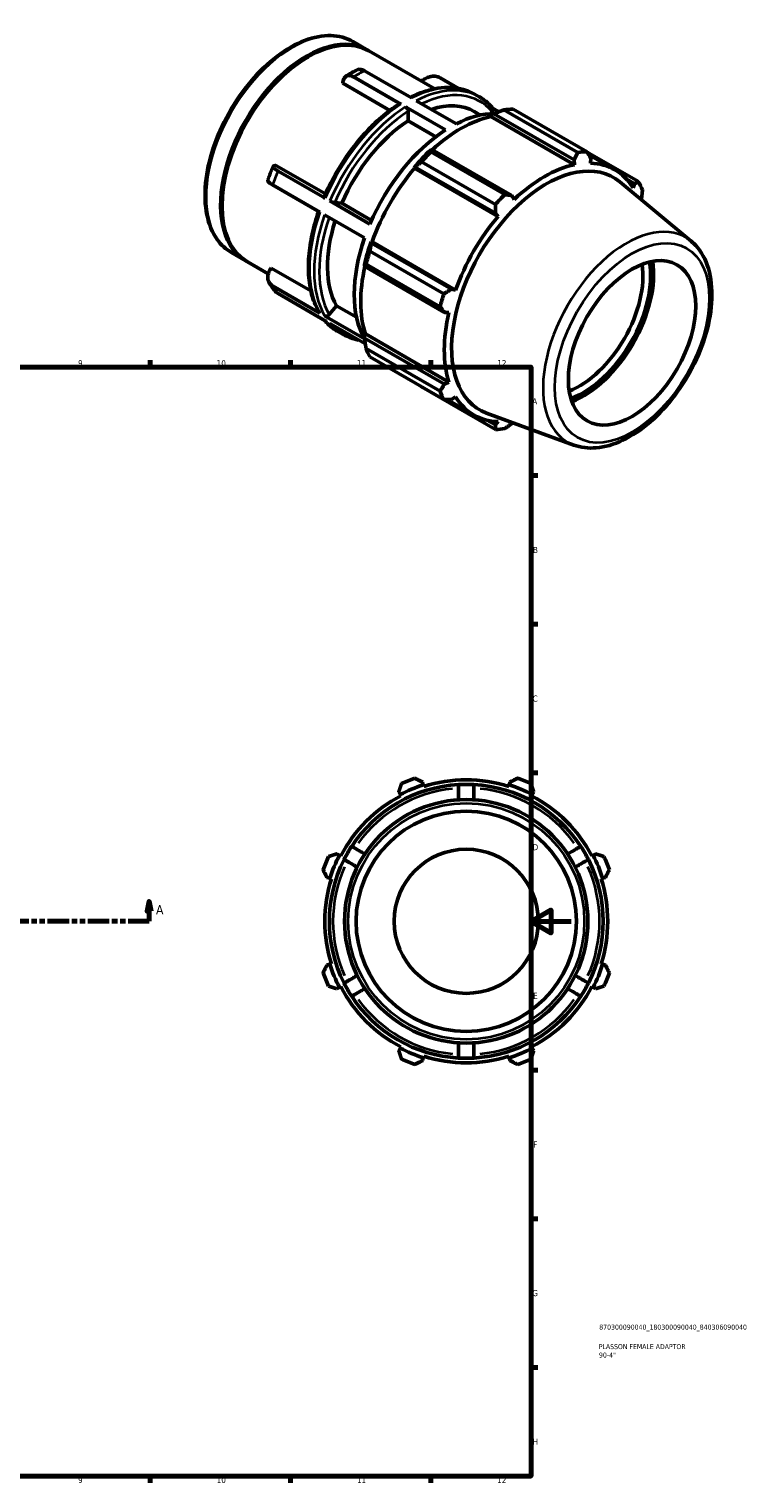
# Model space of a CAD drawing. Header units: millimetres. Extents: x -41 to 927, y -47 to 743.
# Tile 3 of 3: x 570 to 927, y 17 to 743. Entities that reach past the tile are written whole.
import ezdxf

# ---------------------------------------------------------------- set-up
doc = ezdxf.new("R2010")
doc.units = ezdxf.units.MM
doc.linetypes.add('DOUBLE_DASH_CHAIN', pattern=[1.2403, 0.6614, -0.0827, 0.1654, -0.0827, 0.1654, -0.0827])
for name, color, linetype, lineweight in [('Border (ANSI)', 7, 'Continuous', 70), ('Section Line (ANSI)', 7, 'DOUBLE_DASH_CHAIN', 70), ('Title (ISO)', 7, 'Continuous', 50), ('Visible (ANSI)', 7, 'Continuous', 50), ('Visible Narrow (ANSI)', 7, 'Continuous', 35)]:
    doc.layers.add(name, color=color, linetype=linetype, lineweight=lineweight)
doc.styles.add('Label Text (ANSI)', font='tahoma.ttf')
doc.styles.add('Note Text (ANSI)', font='tahoma.ttf')
doc.styles.add('Note Text (ISO)', font='tahoma.ttf')

# ---------------------------------------------------------------- blocks, each defined once
blk = doc.blocks.new('Borders Default Border')
at = {"layer": 'Border (ANSI)'}
for p, q in [((630.75, 574), (630.75, 577.45)), ((700.83, 574), (700.83, 577.45)), ((770.92, 574), (770.92, 577.45)), ((821, 519.75), (824.45, 519.75)), ((821, 445.5), (824.45, 445.5)), ((821, 371.25), (824.45, 371.25)), ((821, 222.75), (824.45, 222.75)), ((821, 148.5), (824.45, 148.5)), ((821, 74.25), (824.45, 74.25)), ((630.75, 20), (630.75, 16.55)), ((700.83, 20), (700.83, 16.55)), ((770.92, 20), (770.92, 16.55))]:
    blk.add_line(p, q, dxfattribs=at)
at = {"layer": 'Border (ANSI)', "flags": 128}
for points in [[(20, 20), (20, 574), (821, 574), (821, 20), (20, 20)], [(841, 297), (821, 297), (831, 302.77), (831, 291.23), (821, 297)]]:
    blk.add_lwpolyline(points, dxfattribs=at)
at = {"layer": 'Border (ANSI)', "attachment_point": 7, "style": 'Note Text (ANSI)'}
for s, insert, char_height in [('9', (594.7, 574.34), 3.05), ('10', (663.96, 574.34), 3.048), ('11', (734.04, 574.4), 3.048), ('12', (804.13, 574.4), 3.048), ('A', (821.63, 555.35), 3.05), ('B', (821.99, 481.1), 3.05), ('C', (821.8, 406.8), 3.05), ('D', (821.81, 332.6), 3.05), ('E', (822.05, 258.35), 3.05), ('F', (822.14, 184.1), 3.05), ('G', (821.66, 109.79), 3.05), ('H', (821.81, 35.6), 3.05), ('9', (594.7, 16.49), 3.05), ('10', (663.96, 16.49), 3.048), ('11', (734.04, 16.55), 3.048), ('12', (804.13, 16.55), 3.048)]:
    blk.add_mtext(s, dxfattribs=dict(at, insert=insert, char_height=char_height))
blk = doc.blocks.new('Title Blocks ISO')
at = {"layer": 'Title (ISO)', "color": 232, "true_color": 0xca0064, "style": 'Note Text (ISO)'}
for tag, p in [('PART_NUMBER_001', (34.1, 73.13)), ('DESCRIPTION_001', (33.84, 63.4)), ('DESCRIPTION_002', (33.98, 59.18))]:
    blk.add_attdef(tag, p, '', height=2.5, dxfattribs=at)
blk = doc.blocks.new('2dTransSection0')
at = {"layer": 'Section Line (ANSI)', "linetype": 'Continuous'}
for p, q in [((630.18, 307.11), (629.18, 302.11)), ((630.18, 302.11), (630.18, 307.11)), ((631.18, 302.11), (630.18, 307.11)), ((629.18, 302.11), (631.18, 302.11)), ((630.18, 297.11), (630.18, 302.11)), ((619.68, 297.11), (630.18, 297.11))]:
    blk.add_line(p, q, dxfattribs=at)
at = {"layer": 'Section Line (ANSI)', "linetype": 'DOUBLE_DASH_CHAIN', "ltscale": 16.210289}
blk.add_line((277.88, 297.11), (630.18, 297.11), dxfattribs=at)
at = {"layer": 'Section Line (ANSI)', "linetype": 'Continuous', "flags": 128}
blk.add_lwpolyline([(631.18, 302.11), (630.18, 307.11), (629.18, 302.11), (631.18, 302.11)], dxfattribs=at)
at = {"layer": 'Section Line (ANSI)'}
blk.add_solid([(631.18, 302.11), (630.18, 307.11), (629.18, 302.11), (631.18, 302.11)], dxfattribs=at)
at = {"layer": 'Section Line (ANSI)', "insert": (633.65, 300.61), "char_height": 4.57, "attachment_point": 7, "style": 'Label Text (ANSI)'}
blk.add_mtext('A', dxfattribs=at)

msp = doc.modelspace()

# ---------------------------------------------------------------- linework, layer by layer
at = {"layer": 'Visible (ANSI)'}
for p, q in [((731.9764, 736.5556), (739.2596, 732.3615)), ((709.1071, 728.6724), (709.4593, 728.8768)), ((739.9667, 731.9543), (772.9451, 712.9633)), ((761.3622, 708.4015), (737.7583, 721.994)), ((750.5313, 702.225), (727.0103, 715.7699)), ((755.9882, 705.3068), (732.3843, 718.8993)), ((784.8113, 713.1964), (775.5494, 718.53)), ((763.7057, 707.0519), (783.7202, 695.5263)), ((792.809, 710.2946), (795.1525, 708.945)), ((778.3462, 692.4316), (758.3317, 703.9572)), ((759.6045, 697.0001), (759.6045, 701.7503)), ((792.6327, 701.626), (795.6763, 699.8733)), ((800.9339, 700.5724), (801.6656, 701.4822)), ((800.9511, 699.0939), (801.1127, 699.7796)), ((800.9511, 699.0939), (842.6805, 675.0636)), ((801.1127, 699.7796), (802.5107, 700.5319)), ((805.0607, 701.5356), (801.6766, 703.4843)), ((802.5107, 700.5319), (842.514, 677.4956)), ((844.3286, 681.1166), (807.3435, 702.4149)), ((812.035, 702.8697), (849.0201, 681.5714)), ((773.4651, 689.0183), (759.6045, 697.0001)), ((803.2437, 655.2105), (766.2585, 676.5088)), ((771.4836, 682.6646), (770.732, 682.2845)), ((770.95, 681.4573), (807.9352, 660.1589)), ((811.4868, 659.6282), (771.4836, 682.6646)), ((842.514, 677.4956), (842.6805, 675.0636)), ((874.7542, 666.6373), (849.1136, 681.4027)), ((849.8442, 680.0812), (862.9234, 672.5494)), ((850.7292, 675.8439), (850.8222, 678.3011)), ((693.8813, 674.5778), (718.333, 660.497)), ((718.1971, 658.3179), (694.5932, 671.9104)), ((762.5968, 673.7037), (763.1753, 673.9012)), ((762.8449, 673.2955), (762.5968, 673.7037)), ((762.8449, 673.2955), (804.5743, 649.2651)), ((763.1753, 673.9012), (803.1785, 650.8649)), ((715.5101, 651.3896), (691.9062, 664.9822)), ((901.007, 636.8529), (865.3148, 666.5446)), ((868.6869, 667.9156), (872.7617, 665.5691)), ((872.7617, 665.5691), (871.9831, 663.5098)), ((666.6334, 654.9158), (666.6334, 654.5086)), ((740.5551, 645.4427), (720.5407, 656.9683)), ((722.9175, 656.1341), (726.4756, 655.808)), ((726.4756, 655.808), (741.3432, 647.2463)), ((812.623, 657.7546), (811.4868, 659.6282)), ((876.0444, 657.6188), (876.2031, 657.9449)), ((737.8681, 638.5145), (717.8536, 650.04)), ((803.1785, 650.8649), (804.5743, 649.2651)), ((740.5245, 631.9362), (777.5096, 610.6378)), ((741.2358, 635.901), (741.1144, 636.4951)), ((741.1144, 636.4951), (741.5911, 636.4827)), ((781.239, 612.8647), (741.2358, 635.901)), ((741.5911, 636.4827), (783.3205, 612.4524)), ((671.2941, 631.1791), (678.5773, 626.985)), ((679.2844, 626.5778), (689.6983, 620.5808)), ((737.7447, 625.1488), (737.7944, 624.3133)), ((775.5663, 604.0945), (738.5812, 625.3929)), ((691.1943, 623.4208), (711.0214, 612.0031)), ((737.7944, 624.3133), (777.7976, 601.277)), ((715.5101, 600.9367), (691.9062, 614.5292)), ((718.1971, 597.1031), (694.5932, 610.6957)), ((783.3205, 612.4524), (781.239, 612.8647)), ((720.2305, 600.2269), (723.7886, 604.651)), ((723.7886, 604.651), (733.8067, 598.8819)), ((737.8482, 588.073), (717.8536, 599.5871)), ((738.2257, 585.5694), (720.5407, 595.7535)), ((777.7976, 601.277), (779.9866, 601.2268)), ((724.5414, 591.7459), (726.8849, 590.3964)), ((737.7447, 590.0231), (738.2572, 590.505)), ((737.7944, 588.4402), (737.7447, 590.0231)), ((777.7976, 565.4038), (737.7944, 588.4402)), ((738.2572, 590.505), (779.9866, 566.4747)), ((738.5812, 583.3152), (775.5663, 562.0169)), ((777.5096, 557.7117), (740.5245, 579.01)), ((766.2585, 564.0759), (803.2437, 542.7776)), ((779.9866, 566.4747), (777.7976, 565.4038)), ((779.03, 557.737), (792.3802, 550.0492)), ((781.239, 557.7797), (783.3205, 559.0888)), ((842.3697, 535.0277), (798.7741, 550.9948)), ((803.1785, 545.0477), (799, 547.4539)), ((804.5743, 546.7546), (803.1785, 545.0477)), ((811.4868, 545.8532), (811.7498, 546.2424)), ((767.1621, 365.2417), (766.705, 366.6913)), ((767.3906, 364.5169), (767.1621, 365.2417)), ((810.1269, 365.2417), (809.8984, 364.5169)), ((810.584, 366.6913), (810.1269, 365.2417)), ((754.9553, 361.8244), (755.6572, 360.4762)), ((755.6572, 360.4762), (756.0081, 359.8021)), ((821.2809, 359.8021), (821.6318, 360.4762)), ((821.6318, 360.4762), (822.3337, 361.8244)), ((725.2765, 330.0955), (723.9282, 330.7973)), ((725.9506, 329.7445), (725.2765, 330.0955)), ((852.0126, 330.0955), (851.3384, 329.7445)), ((853.3608, 330.7973), (852.0126, 330.0955)), ((719.0613, 319.0476), (720.511, 318.5906)), ((720.511, 318.5906), (721.2358, 318.362)), ((856.0532, 318.362), (856.7781, 318.5906)), ((856.7781, 318.5906), (858.2277, 319.0476)), ((720.511, 275.6257), (719.0613, 275.1686)), ((721.2358, 275.8543), (720.511, 275.6257)), ((856.7781, 275.6257), (856.0532, 275.8543)), ((858.2277, 275.1686), (856.7781, 275.6257)), ((723.9282, 263.419), (725.2765, 264.1208)), ((725.2765, 264.1208), (725.9506, 264.4717)), ((851.3384, 264.4717), (852.0126, 264.1208)), ((852.0126, 264.1208), (853.3608, 263.419)), ((755.6572, 233.7401), (754.9553, 232.3918)), ((756.0081, 234.4142), (755.6572, 233.7401)), ((821.6318, 233.7401), (821.2809, 234.4142)), ((822.3337, 232.3918), (821.6318, 233.7401)), ((766.705, 227.525), (767.1621, 228.9746)), ((767.1621, 228.9746), (767.3906, 229.6994)), ((809.8984, 229.6994), (810.1269, 228.9746)), ((810.1269, 228.9746), (810.584, 227.525))]:
    msp.add_line(p, q, dxfattribs=at)
for radius in [60.8, 55.036, 36]:
    msp.add_circle((788.6445, 297.1081), radius, dxfattribs=at)
for radius, start, end in [(68.4, 93.1847385, 146.8152615), (71.44, 107.5, 117.5), (76, 109.791984, 115.208016), (70.68, 72.5, 107.5), (68.4, 86.8152615, 93.1847385), (68.4, 33.1847385, 86.8152615), (71.44, 62.5, 72.5), (76, 64.791984, 70.208016), (70.68, 117.5, 152.5), (70.68, 27.5, 62.5), (68.4, 146.8152615, 153.1847385), (68.4, 26.8152615, 33.1847385), (76, 154.791984, 160.208016), (68.4, 153.1847385, 206.8152615), (71.44, 152.5, 162.5), (68.4, 333.1847385, 26.8152615), (71.44, 17.5, 27.5), (76, 19.791984, 25.208016), (70.68, 162.5, 197.5), (70.68, 342.5, 17.5), (76, 199.791984, 205.208016), (71.44, 197.5, 207.5), (71.44, 332.5, 342.5), (76, 334.791984, 340.208016), (70.68, 207.5, 242.5), (68.4, 206.8152615, 213.1847385), (70.68, 297.5, 332.5), (68.4, 326.8152615, 333.1847385), (68.4, 213.1847385, 266.8152615), (68.4, 273.1847385, 326.8152615), (71.44, 242.5, 252.5), (71.44, 287.5, 297.5), (76, 244.791984, 250.208016), (70.68, 252.5, 287.5), (68.4, 266.8152615, 273.1847385), (76, 289.791984, 295.208016)]:
    msp.add_arc((788.6445, 297.1081), radius, start, end, dxfattribs=at)
for centre, major_axis, start_param, end_param in [((709.6255, 679.2661), (30.3412, 52.6883), 0, 3.14159265), ((708.9184, 679.6733), (30.3412, 52.6883), 6.27157742, 9.43638584), ((709.272, 679.4697), (-30.0916, -52.255), 3.92892464, 5.49585332), ((762.2915, 648.9377), (30.3412, 52.6883), 0, 0.57367971), ((785.9224, 635.3296), (35.2716, 61.2501), 0.47803184, 1.0719493), ((781.0332, 638.1451), (34.1338, 59.2743), 0.31837692, 0.72788028), ((789.1468, 633.4728), (37.9264, 65.8603), 0.34350158, 0.43802917), ((762.2915, 648.9377), (-30.3412, -52.6883), 3.98759787, 4.9097139), ((781.0332, 638.1451), (-34.1338, -59.2743), 3.98064128, 4.91667049), ((785.9224, 635.3296), (-35.6509, -61.9087), 4.23048973, 4.40502265), ((789.1468, 633.4728), (37.9264, 65.8603), 1.12889974, 1.22342733), ((828.7023, 610.6943), (33.4365, 58.0634), 6.18345069, 9.52451258), ((826.1319, 612.1745), (37.9264, 65.8603), 0.34350158, 0.43802917), ((827.6518, 611.2993), (35.2716, 61.2501), 5.97581898, 6.58668422), ((785.9224, 635.3296), (35.2716, 61.2501), 1.26343, 1.87429524), ((827.6518, 611.2993), (-35.2716, -61.2501), 3.61962449, 4.23048973), ((826.1319, 612.1745), (37.9264, 65.8603), 5.84128872, 5.93581631), ((826.1319, 612.1745), (-37.9264, -65.8603), 4.27049239, 4.36501999), ((762.2915, 648.9377), (-30.3412, -52.6883), 5.06891911, 5.95691145), ((827.6518, 611.2993), (-35.2716, -61.2501), 4.40502265, 5.01588789), ((781.0332, 638.1451), (-34.1338, -59.2743), 5.02783883, 5.96274716), ((785.9224, 635.3296), (-35.6509, -61.9087), 5.01588789, 5.19042082), ((789.1468, 633.4728), (37.9264, 65.8603), 1.9142979, 2.0088255), ((845.1274, 601.2357), (-22.4564, -38.9963), 0.62430655, 2.5172861), ((847.0366, 600.1363), (23.8038, 41.336), 3.74234751, 5.68243045), ((847.0366, 600.1363), (24.8811, 43.2067), 3.76532892, 5.65944904), ((785.9224, 635.3296), (35.2716, 61.2501), 2.06561524, 2.6596934), ((826.1319, 612.1745), (-37.9264, -65.8603), 5.05589056, 5.15041815), ((827.6518, 611.2993), (-35.2716, -61.2501), 5.19042082, 5.80128605), ((789.1468, 633.4728), (-37.9264, -65.8603), 5.84128872, 5.93581631), ((826.1319, 612.1745), (-37.9264, -65.8603), 5.84128872, 5.93581631), ((827.6518, 611.2993), (-35.2716, -61.2501), 5.97581898, 6.58668422), ((826.1319, 612.1745), (-37.9264, -65.8603), 0.34350158, 0.43802917)]:
    msp.add_ellipse(centre, major_axis=major_axis, ratio=0.57809312, start_param=start_param, end_param=end_param, dxfattribs=at)
msp.add_ellipse((871.4823, 586.059), major_axis=(-22.4564, -38.9963), ratio=0.57809312, dxfattribs=at)
for points, knots in [([(731.9764, 736.5556), (728.7246, 738.4282), (724.9831, 739.434), (716.8443, 739.6584), (712.4284, 738.8192), (703.3145, 735.3511), (698.6088, 732.6638), (689.4631, 725.728), (685.0254, 721.4748), (676.8718, 711.8543), (673.1557, 706.4912), (666.8051, 695.1903), (664.1706, 689.255), (660.2441, 677.3897), (658.9541, 671.4619), (657.8676, 660.1878), (658.0741, 654.844), (660.0158, 645.3005), (661.7461, 641.0919), (666.1396, 634.9705), (668.5372, 632.7667), (671.2941, 631.1791)], [5.49972085, 5.49972085, 5.49972085, 5.49972085, 5.80216144, 5.80216144, 6.11582291, 6.11582291, 6.43974152, 6.43974152, 6.76463472, 6.76463472, 7.08869283, 7.08869283, 7.41241861, 7.41241861, 7.73655653, 7.73655653, 8.06151793, 8.06151793, 8.38489937, 8.38489937, 8.64131351, 8.64131351, 8.64131351, 8.64131351]), ([(727.0103, 715.7699), (727.0103, 716.1542), (727.043, 716.5551), (727.1843, 717.2959), (727.2928, 717.6358), (727.5469, 718.1994), (727.7158, 718.4751), (728.1178, 718.94), (728.3509, 719.1292), (728.82, 719.4019), (729.0992, 719.5107), (729.7004, 719.6295), (730.0225, 719.6394), (730.6351, 719.5803), (730.982, 719.5058), (731.6909, 719.2608), (732.0528, 719.0902), (732.3843, 718.8993)], [-1.12652848, -1.12652848, -1.12652848, -1.12652848, -0.98548924, -0.98548924, -0.84445001, -0.84445001, -0.70356967, -0.70356967, -0.56268932, -0.56268932, -0.42196131, -0.42196131, -0.2812333, -0.2812333, -0.14061665, -0.14061665, 0, 0, 0, 0]), ([(728.4892, 719.2067), (728.8581, 719.4437), (729.2279, 719.6764), (729.9693, 720.133), (730.3408, 720.3569), (731.0854, 720.7956), (731.4584, 721.0105), (732.206, 721.4312), (732.5806, 721.637), (733.331, 722.0394), (733.7069, 722.2359), (734.0833, 722.4277)], [6.225609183, 6.225609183, 6.225609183, 6.225609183, 6.248585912, 6.248585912, 6.27156264, 6.27156264, 6.294539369, 6.294539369, 6.317516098, 6.317516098, 6.340492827, 6.340492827, 6.340492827, 6.340492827]), ([(737.7583, 721.994), (737.4269, 722.1849), (737.0649, 722.3555), (736.356, 722.6005), (736.0091, 722.6749), (735.3965, 722.7341), (735.0745, 722.7242), (734.5245, 722.6156), (734.29, 722.5323), (734.0834, 722.4276)], [0, 0, 0, 0, 0.140616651, 0.140616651, 0.281233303, 0.281233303, 0.421961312, 0.421961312, 0.538667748, 0.538667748, 0.538667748, 0.538667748]), ([(766.3665, 716.7517), (766.4193, 716.8017), (766.4727, 716.8512), (766.9054, 717.2423), (767.3153, 717.5545), (768.1011, 718.0694), (768.5494, 718.3195), (769.473, 718.7365), (769.9483, 718.9035), (770.8241, 719.139), (771.3052, 719.2293), (772.2548, 719.3161), (772.7232, 719.3126), (773.5557, 719.2333), (773.9965, 719.1503), (774.8276, 718.8941), (775.2179, 718.7209), (775.5494, 718.53)], [-1.00564822, -1.00564822, -1.00564822, -1.00564822, -0.98548924, -0.98548924, -0.84445001, -0.84445001, -0.70356967, -0.70356967, -0.56268932, -0.56268932, -0.42196131, -0.42196131, -0.2812333, -0.2812333, -0.14061665, -0.14061665, 0, 0, 0, 0]), ([(792.809, 710.2946), (791.06, 711.3017), (789.184, 712.0878), (785.2355, 713.1986), (783.1634, 713.5236), (778.879, 713.7143), (776.6668, 713.5803), (772.1511, 712.8678), (769.8475, 712.2894), (765.3151, 710.7497), (763.0887, 709.8101), (760.8599, 708.6907)], [5.499720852, 5.499720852, 5.499720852, 5.499720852, 5.645217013, 5.645217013, 5.790713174, 5.790713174, 5.936209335, 5.936209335, 6.081705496, 6.081705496, 6.219596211, 6.219596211, 6.219596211, 6.219596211]), ([(755.0663, 705.38), (752.0578, 703.4524), (749.0755, 701.2145), (743.2577, 696.1966), (740.4225, 693.4166), (734.9915, 687.4092), (732.396, 684.1819), (727.5308, 677.3897), (725.2613, 673.8249), (721.1244, 666.4782), (719.2571, 662.6964), (717.6228, 658.8698)], [0.056042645, 0.056042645, 0.056042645, 0.056042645, 0.243034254, 0.243034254, 0.430025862, 0.430025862, 0.61701747, 0.61701747, 0.804009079, 0.804009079, 0.991000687, 0.991000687, 0.991000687, 0.991000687]), ([(755.0663, 705.3798), (755.0737, 705.3846), (755.081, 705.3892), (755.1995, 705.4581), (755.3562, 705.489), (755.6464, 705.461), (755.8312, 705.3972), (755.9882, 705.3068)], [0.929442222, 0.929442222, 0.929442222, 0.929442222, 0.93389127, 0.93389127, 1.000553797, 1.000553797, 1.067163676, 1.067163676, 1.067163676, 1.067163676]), ([(801.809, 703.3278), (801.4258, 703.7845), (801.0298, 704.2256), (800.2129, 705.0758), (799.7921, 705.4847), (798.9263, 706.2693), (798.4814, 706.645), (797.5686, 707.362), (797.1006, 707.7033), (796.1427, 708.3508), (795.6528, 708.6569), (795.1525, 708.945)], [5.291630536, 5.291630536, 5.291630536, 5.291630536, 5.3332486, 5.3332486, 5.374866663, 5.374866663, 5.416484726, 5.416484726, 5.458102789, 5.458102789, 5.499720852, 5.499720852, 5.499720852, 5.499720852]), ([(758.3317, 703.9572), (758.4887, 703.8668), (758.6735, 703.7178), (758.9637, 703.4116), (759.1204, 703.2002), (759.3426, 702.8151), (759.4474, 702.5732), (759.5677, 702.1677), (759.6045, 701.9323), (759.6045, 701.7503)], [0, 0, 0, 0, 0.066609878, 0.066609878, 0.133272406, 0.133272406, 0.200000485, 0.200000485, 0.266785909, 0.266785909, 0.266785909, 0.266785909]), ([(801.6656, 701.4822), (801.8019, 701.6517), (801.9256, 701.8724), (802.057, 702.2548), (802.0882, 702.4842), (802.0586, 702.8516), (801.9927, 703.0548), (801.8735, 703.245), (801.8424, 703.2867), (801.8079, 703.3269)], [-0.266785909, -0.266785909, -0.266785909, -0.266785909, -0.200000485, -0.200000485, -0.133272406, -0.133272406, -0.066609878, -0.066609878, -0.047812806, -0.047812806, -0.047812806, -0.047812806]), ([(689.473, 667.291), (689.6347, 667.7566), (689.8002, 668.2219), (690.1383, 669.1518), (690.3109, 669.6163), (690.6634, 670.5445), (690.8432, 671.0081), (691.2099, 671.9341), (691.3968, 672.3965), (691.7774, 673.32), (691.9713, 673.781), (692.1685, 674.2413)], [5.177801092, 5.177801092, 5.177801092, 5.177801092, 5.201091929, 5.201091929, 5.224382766, 5.224382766, 5.247673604, 5.247673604, 5.270964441, 5.270964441, 5.294255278, 5.294255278, 5.294255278, 5.294255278]), ([(694.5932, 671.9104), (694.2618, 672.1013), (693.9281, 672.3071), (693.3415, 672.7042), (693.0885, 672.8953), (692.6959, 673.2279), (692.5201, 673.4), (692.2672, 673.7143), (692.1899, 673.8566), (692.1274, 674.0894), (692.1366, 674.2015), (692.2562, 674.3851), (692.3667, 674.4568), (692.6443, 674.5544), (692.8372, 674.5892), (693.3118, 674.6141), (693.5934, 674.6042), (693.8813, 674.5778)], [0, 0, 0, 0, 0.14061665, 0.14061665, 0.2812333, 0.2812333, 0.42196131, 0.42196131, 0.56268932, 0.56268932, 0.70356967, 0.70356967, 0.84445001, 0.84445001, 0.98548924, 0.98548924, 1.12652848, 1.12652848, 1.12652848, 1.12652848]), ([(689.4733, 667.2909), (689.4475, 667.2156), (689.4484, 667.1314), (689.5029, 666.9283), (689.5801, 666.786), (689.8331, 666.4717), (690.0088, 666.2996), (690.4015, 665.967), (690.6545, 665.7759), (691.2411, 665.3789), (691.5748, 665.173), (691.9062, 664.9822)], [-0.667546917, -0.667546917, -0.667546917, -0.667546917, -0.562689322, -0.562689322, -0.421961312, -0.421961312, -0.281233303, -0.281233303, -0.140616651, -0.140616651, 0, 0, 0, 0]), ([(717.6246, 658.8691), (717.6161, 658.8502), (717.6144, 658.8289), (717.6353, 658.7512), (717.7012, 658.6693), (717.8872, 658.5118), (718.0401, 658.4083), (718.1971, 658.3179)], [-0.160525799, -0.160525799, -0.160525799, -0.160525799, -0.133272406, -0.133272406, -0.066609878, -0.066609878, 0, 0, 0, 0]), ([(720.5407, 656.9683), (720.6977, 656.8779), (720.9143, 656.7686), (721.3087, 656.5919), (721.5562, 656.4933), (721.971, 656.3477), (722.2117, 656.2749), (722.5839, 656.1825), (722.7811, 656.1466), (722.9175, 656.1341)], [0, 0, 0, 0, 0.066609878, 0.066609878, 0.133272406, 0.133272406, 0.200000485, 0.200000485, 0.266785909, 0.266785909, 0.266785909, 0.266785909]), ([(714.8715, 651.7573), (713.5539, 647.9586), (712.4778, 644.1553), (710.8329, 636.6034), (710.2724, 632.8566), (709.7116, 625.6037), (709.7112, 622.0976), (710.2793, 615.4407), (710.8477, 612.2897), (712.5493, 606.4491), (713.6828, 603.7591), (715.089, 601.3514)], [1.106273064, 1.106273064, 1.106273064, 1.106273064, 1.290438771, 1.290438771, 1.477500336, 1.477500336, 1.664561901, 1.664561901, 1.851623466, 1.851623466, 2.038685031, 2.038685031, 2.038685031, 2.038685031]), ([(842.3697, 535.0277), (845.864, 533.7478), (849.6934, 533.3075), (857.9423, 534.0131), (862.3906, 535.3145), (871.4715, 539.6073), (876.1046, 542.7028), (884.9272, 550.3077), (889.1137, 554.8215), (896.6257, 564.7747), (899.9543, 570.2069), (905.4546, 581.4749), (907.6266, 587.308), (910.5929, 598.852), (911.3818, 604.5602), (911.4176, 615.3224), (910.6617, 620.3786), (907.5422, 629.1485), (905.2256, 632.916), (901.7885, 636.1806), (901.4029, 636.5236), (901.007, 636.8529)], [2.45786282, 2.45786282, 2.45786282, 2.45786282, 2.74049179, 2.74049179, 3.05262631, 3.05262631, 3.3841899, 3.3841899, 3.71649611, 3.71649611, 4.04683085, 4.04683085, 4.37687535, 4.37687535, 4.70852946, 4.70852946, 5.04133176, 5.04133176, 5.36087407, 5.36087407, 5.39998623, 5.39998623, 5.39998623, 5.39998623]), ([(691.9062, 614.5292), (691.5748, 614.7201), (691.2411, 614.9638), (690.6545, 615.524), (690.4015, 615.8405), (690.0088, 616.4667), (689.8331, 616.8342), (689.5801, 617.6135), (689.5029, 618.0253), (689.4404, 618.8011), (689.4496, 619.2365), (689.5692, 620.1166), (689.6797, 620.5612), (689.9573, 621.3687), (690.1502, 621.8059), (690.6247, 622.653), (690.9064, 623.0628), (691.1943, 623.4208)], [0, 0, 0, 0, 0.14061665, 0.14061665, 0.2812333, 0.2812333, 0.42196131, 0.42196131, 0.56268932, 0.56268932, 0.70356967, 0.70356967, 0.84445001, 0.84445001, 0.98548924, 0.98548924, 1.12652848, 1.12652848, 1.12652848, 1.12652848]), ([(693.2761, 611.7926), (693.0422, 612.0711), (692.8131, 612.3541), (692.3644, 612.9287), (692.1448, 613.2202), (691.7153, 613.8116), (691.5053, 614.1113), (691.095, 614.7187), (690.8946, 615.0263), (690.5036, 615.649), (690.3128, 615.9642), (690.127, 616.2829)], [4.132958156, 4.132958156, 4.132958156, 4.132958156, 4.155348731, 4.155348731, 4.177739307, 4.177739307, 4.200129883, 4.200129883, 4.222520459, 4.222520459, 4.244911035, 4.244911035, 4.244911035, 4.244911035]), ([(693.2765, 611.7929), (693.3874, 611.6607), (693.5073, 611.5321), (693.9281, 611.1302), (694.2618, 610.8865), (694.5932, 610.6957)], [-0.201744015, -0.201744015, -0.201744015, -0.201744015, -0.140616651, -0.140616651, 0, 0, 0, 0]), ([(715.0891, 601.3515), (715.095, 601.3412), (715.1011, 601.3312), (715.2002, 601.1731), (715.3531, 601.0271), (715.5101, 600.9367)], [-0.0710193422, -0.0710193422, -0.0710193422, -0.0710193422, -0.0666098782, -0.0666098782, 0, 0, 0, 0]), ([(717.8536, 599.5871), (718.0106, 599.4967), (718.2273, 599.4299), (718.6216, 599.3923), (718.8692, 599.415), (719.284, 599.5265), (719.5247, 599.6352), (719.8969, 599.8791), (720.0941, 600.0574), (720.2305, 600.2269)], [0, 0, 0, 0, 0.066609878, 0.066609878, 0.133272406, 0.133272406, 0.200000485, 0.200000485, 0.266785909, 0.266785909, 0.266785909, 0.266785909]), ([(718.0173, 597.2066), (718.3591, 596.8055), (718.711, 596.4165), (719.481, 595.6152), (719.9019, 595.2062), (720.7676, 594.4216), (721.2125, 594.0459), (722.1254, 593.3289), (722.5933, 592.9876), (723.5512, 592.3401), (724.0411, 592.034), (724.5414, 591.7459)], [2.154810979, 2.154810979, 2.154810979, 2.154810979, 2.191655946, 2.191655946, 2.233274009, 2.233274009, 2.274892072, 2.274892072, 2.316510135, 2.316510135, 2.358128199, 2.358128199, 2.358128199, 2.358128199]), ([(726.8849, 590.3964), (728.6339, 589.3892), (730.5099, 588.6031), (733.2687, 587.827), (734.0688, 587.6426), (734.8826, 587.4945)], [2.358128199, 2.358128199, 2.358128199, 2.358128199, 2.50362436, 2.50362436, 2.561445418, 2.561445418, 2.561445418, 2.561445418]), ([(784.8445, 365.4025), (784.8445, 365.4025), (784.8445, 365.3562), (784.8445, 365.1566), (784.8445, 365.0033), (784.8445, 364.6441), (784.8445, 364.4051), (784.8445, 363.8364), (784.8445, 363.5067), (784.8445, 362.8426), (784.8445, 362.447), (784.8445, 361.5952), (784.8445, 361.139), (784.8445, 360.2706), (784.8445, 359.7785), (784.8445, 358.7729), (784.8445, 358.2594), (784.8445, 357.7893)], [0, 0, 0, 0, 0.14061665, 0.14061665, 0.2812333, 0.2812333, 0.42196131, 0.42196131, 0.56268932, 0.56268932, 0.70356967, 0.70356967, 0.84445001, 0.84445001, 0.98548924, 0.98548924, 1.12652848, 1.12652848, 1.12652848, 1.12652848]), ([(792.4445, 357.7893), (792.4445, 358.2594), (792.4445, 358.7729), (792.4445, 359.7785), (792.4445, 360.2706), (792.4445, 361.139), (792.4445, 361.5952), (792.4445, 362.447), (792.4445, 362.8426), (792.4445, 363.5067), (792.4445, 363.8364), (792.4445, 364.4051), (792.4445, 364.6441), (792.4445, 365.0033), (792.4445, 365.1566), (792.4445, 365.3562), (792.4445, 365.4025), (792.4445, 365.4025)], [-1.12652848, -1.12652848, -1.12652848, -1.12652848, -0.98548924, -0.98548924, -0.84445001, -0.84445001, -0.70356967, -0.70356967, -0.56268932, -0.56268932, -0.42196131, -0.42196131, -0.2812333, -0.2812333, -0.14061665, -0.14061665, 0, 0, 0, 0]), ([(737.9931, 330.7396), (737.586, 330.9747), (737.1413, 331.2314), (736.2704, 331.7342), (735.8442, 331.9803), (735.0922, 332.4144), (734.6971, 332.6426), (733.9594, 333.0685), (733.6168, 333.2663), (733.0417, 333.5983), (732.7562, 333.7632), (732.2636, 334.0475), (732.0566, 334.167), (731.7456, 334.3466), (731.6128, 334.4233), (731.44, 334.5231), (731.3999, 334.5462), (731.3999, 334.5462)], [-1.12652848, -1.12652848, -1.12652848, -1.12652848, -0.98548924, -0.98548924, -0.84445001, -0.84445001, -0.70356967, -0.70356967, -0.56268932, -0.56268932, -0.42196131, -0.42196131, -0.2812333, -0.2812333, -0.14061665, -0.14061665, 0, 0, 0, 0]), ([(845.8892, 334.5462), (845.8892, 334.5462), (845.8491, 334.5231), (845.6762, 334.4233), (845.5434, 334.3466), (845.2324, 334.167), (845.0254, 334.0475), (844.5329, 333.7632), (844.2473, 333.5983), (843.6722, 333.2663), (843.3296, 333.0685), (842.5919, 332.6426), (842.1968, 332.4144), (841.4448, 331.9803), (841.0186, 331.7342), (840.1477, 331.2314), (839.7031, 330.9747), (839.2959, 330.7396)], [0, 0, 0, 0, 0.14061665, 0.14061665, 0.2812333, 0.2812333, 0.42196131, 0.42196131, 0.56268932, 0.56268932, 0.70356967, 0.70356967, 0.84445001, 0.84445001, 0.98548924, 0.98548924, 1.12652848, 1.12652848, 1.12652848, 1.12652848]), ([(727.5999, 327.9644), (727.5999, 327.9644), (727.64, 327.9413), (727.8128, 327.8415), (727.9456, 327.7648), (728.2566, 327.5852), (728.4636, 327.4657), (728.9562, 327.1814), (729.2417, 327.0165), (729.8168, 326.6845), (730.1594, 326.4867), (730.8971, 326.0608), (731.2922, 325.8327), (732.0442, 325.3985), (732.4704, 325.1524), (733.3413, 324.6496), (733.786, 324.3929), (734.1931, 324.1578)], [0, 0, 0, 0, 0.14061665, 0.14061665, 0.2812333, 0.2812333, 0.42196131, 0.42196131, 0.56268932, 0.56268932, 0.70356967, 0.70356967, 0.84445001, 0.84445001, 0.98548924, 0.98548924, 1.12652848, 1.12652848, 1.12652848, 1.12652848]), ([(843.0959, 324.1578), (843.5031, 324.3929), (843.9477, 324.6496), (844.8186, 325.1524), (845.2448, 325.3985), (845.9968, 325.8327), (846.3919, 326.0608), (847.1296, 326.4867), (847.4722, 326.6845), (848.0473, 327.0165), (848.3329, 327.1814), (848.8254, 327.4657), (849.0324, 327.5852), (849.3434, 327.7648), (849.4762, 327.8415), (849.6491, 327.9413), (849.6892, 327.9644), (849.6892, 327.9644)], [-1.12652848, -1.12652848, -1.12652848, -1.12652848, -0.98548924, -0.98548924, -0.84445001, -0.84445001, -0.70356967, -0.70356967, -0.56268932, -0.56268932, -0.42196131, -0.42196131, -0.2812333, -0.2812333, -0.14061665, -0.14061665, 0, 0, 0, 0]), ([(734.1931, 270.0585), (733.786, 269.8234), (733.3413, 269.5667), (732.4704, 269.0639), (732.0442, 268.8178), (731.2922, 268.3836), (730.8971, 268.1555), (730.1594, 267.7296), (729.8168, 267.5318), (729.2417, 267.1998), (728.9562, 267.0349), (728.4636, 266.7505), (728.2566, 266.631), (727.9456, 266.4515), (727.8128, 266.3748), (727.64, 266.275), (727.5999, 266.2519), (727.5999, 266.2519)], [-1.12652848, -1.12652848, -1.12652848, -1.12652848, -0.98548924, -0.98548924, -0.84445001, -0.84445001, -0.70356967, -0.70356967, -0.56268932, -0.56268932, -0.42196131, -0.42196131, -0.2812333, -0.2812333, -0.14061665, -0.14061665, 0, 0, 0, 0]), ([(849.6892, 266.2519), (849.6892, 266.2519), (849.6491, 266.275), (849.4762, 266.3748), (849.3434, 266.4515), (849.0324, 266.631), (848.8254, 266.7505), (848.3329, 267.0349), (848.0473, 267.1998), (847.4722, 267.5318), (847.1296, 267.7296), (846.3919, 268.1555), (845.9968, 268.3836), (845.2448, 268.8178), (844.8186, 269.0639), (843.9477, 269.5667), (843.5031, 269.8234), (843.0959, 270.0585)], [0, 0, 0, 0, 0.14061665, 0.14061665, 0.2812333, 0.2812333, 0.42196131, 0.42196131, 0.56268932, 0.56268932, 0.70356967, 0.70356967, 0.84445001, 0.84445001, 0.98548924, 0.98548924, 1.12652848, 1.12652848, 1.12652848, 1.12652848]), ([(731.3999, 259.6701), (731.3999, 259.6701), (731.44, 259.6932), (731.6128, 259.793), (731.7456, 259.8697), (732.0566, 260.0492), (732.2636, 260.1687), (732.7562, 260.4531), (733.0417, 260.618), (733.6168, 260.95), (733.9594, 261.1478), (734.6971, 261.5737), (735.0922, 261.8018), (735.8442, 262.236), (736.2704, 262.4821), (737.1413, 262.9849), (737.586, 263.2416), (737.9931, 263.4767)], [0, 0, 0, 0, 0.14061665, 0.14061665, 0.2812333, 0.2812333, 0.42196131, 0.42196131, 0.56268932, 0.56268932, 0.70356967, 0.70356967, 0.84445001, 0.84445001, 0.98548924, 0.98548924, 1.12652848, 1.12652848, 1.12652848, 1.12652848]), ([(839.2959, 263.4767), (839.7031, 263.2416), (840.1477, 262.9849), (841.0186, 262.4821), (841.4448, 262.236), (842.1968, 261.8018), (842.5919, 261.5737), (843.3296, 261.1478), (843.6722, 260.95), (844.2473, 260.618), (844.5329, 260.4531), (845.0254, 260.1687), (845.2324, 260.0492), (845.5434, 259.8697), (845.6762, 259.793), (845.8491, 259.6932), (845.8892, 259.6701), (845.8892, 259.6701)], [-1.12652848, -1.12652848, -1.12652848, -1.12652848, -0.98548924, -0.98548924, -0.84445001, -0.84445001, -0.70356967, -0.70356967, -0.56268932, -0.56268932, -0.42196131, -0.42196131, -0.2812333, -0.2812333, -0.14061665, -0.14061665, 0, 0, 0, 0]), ([(784.8445, 236.427), (784.8445, 235.9569), (784.8445, 235.4434), (784.8445, 234.4378), (784.8445, 233.9456), (784.8445, 233.0773), (784.8445, 232.6211), (784.8445, 231.7693), (784.8445, 231.3737), (784.8445, 230.7096), (784.8445, 230.3799), (784.8445, 229.8111), (784.8445, 229.5721), (784.8445, 229.213), (784.8445, 229.0597), (784.8445, 228.8601), (784.8445, 228.8138), (784.8445, 228.8138)], [-1.12652848, -1.12652848, -1.12652848, -1.12652848, -0.98548924, -0.98548924, -0.84445001, -0.84445001, -0.70356967, -0.70356967, -0.56268932, -0.56268932, -0.42196131, -0.42196131, -0.2812333, -0.2812333, -0.14061665, -0.14061665, 0, 0, 0, 0]), ([(792.4445, 228.8138), (792.4445, 228.8138), (792.4445, 228.8601), (792.4445, 229.0597), (792.4445, 229.213), (792.4445, 229.5721), (792.4445, 229.8111), (792.4445, 230.3799), (792.4445, 230.7096), (792.4445, 231.3737), (792.4445, 231.7693), (792.4445, 232.6211), (792.4445, 233.0773), (792.4445, 233.9456), (792.4445, 234.4378), (792.4445, 235.4434), (792.4445, 235.9569), (792.4445, 236.427)], [0, 0, 0, 0, 0.14061665, 0.14061665, 0.2812333, 0.2812333, 0.42196131, 0.42196131, 0.56268932, 0.56268932, 0.70356967, 0.70356967, 0.84445001, 0.84445001, 0.98548924, 0.98548924, 1.12652848, 1.12652848, 1.12652848, 1.12652848])]:
    msp.add_open_spline(points, degree=3, knots=knots, dxfattribs=at)
for points, weights in [([(802.5107, 700.5319), (804.8568, 701.4663), (807.3435, 702.4149)], [1.0052342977, 1.00997374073, 1.01390717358]), ([(763.1753, 673.9012), (764.6644, 675.1905), (766.2585, 676.5088)], [1.0052342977, 1.00997374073, 1.01390717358]), ([(770.95, 681.4573), (771.2012, 682.0854), (771.4836, 682.6646)], [1.01390717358, 1.00997374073, 1.0052342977]), ([(842.514, 677.4956), (843.4113, 679.2642), (844.3286, 681.1166)], [1.00183023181, 1.00132348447, 1]), ([(849.0201, 681.5714), (849.9481, 679.898), (850.8222, 678.3011)], [1, 1.00132348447, 1.00183023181]), ([(872.7617, 665.5691), (873.7461, 666.0874), (874.7542, 666.6373)], [1.00183023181, 1.00132348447, 1]), ([(876.6975, 662.3321), (876.4538, 660.0889), (876.2031, 657.9449)], [1, 1.00132348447, 1.00183023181]), ([(803.1785, 650.8649), (803.2189, 652.9885), (803.2437, 655.2105)], [1.00183023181, 1.00132348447, 1]), ([(807.9352, 660.1589), (809.7557, 659.8833), (811.4868, 659.6282)], [1, 1.00132348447, 1.00183023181]), ([(740.5245, 631.9362), (740.8663, 633.9712), (741.2358, 635.901)], [1.01390717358, 1.00997374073, 1.0052342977]), ([(737.7944, 624.3133), (738.1587, 624.8542), (738.5812, 625.3929)], [1.0052342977, 1.00997374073, 1.01390717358]), ([(777.5096, 610.6378), (779.4209, 611.7691), (781.239, 612.8647)], [1, 1.00132348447, 1.00183023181]), ([(777.7976, 601.277), (776.7133, 602.6521), (775.5663, 604.0945)], [1.00183023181, 1.00132348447, 1]), ([(738.5812, 583.3152), (738.1587, 585.9421), (737.7944, 588.4402)], [1.01390717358, 1.00997374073, 1.0052342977]), ([(766.2585, 564.0759), (766.1781, 564.1797), (766.0979, 564.2833)], [1.01390717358, 1.01370793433, 1.01350662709]), ([(775.5663, 562.0169), (776.7133, 563.74), (777.7976, 565.4038)], [1, 1.00132348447, 1.00183023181]), ([(781.239, 557.7797), (779.4209, 557.7415), (777.5096, 557.7117)], [1.00183023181, 1.00132348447, 1]), ([(803.2437, 542.7776), (803.2189, 543.9309), (803.1785, 545.0477)], [1, 1.00132348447, 1.00183023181]), ([(811.4868, 545.8532), (809.7557, 544.5647), (807.9352, 543.2325)], [1.00183023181, 1.00132348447, 1]), ([(756.2757, 365.8705), (755.602, 363.8062), (754.9553, 361.8244)], [1.01390717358, 1.00997374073, 1.0052342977]), ([(766.705, 366.6913), (764.8464, 367.6353), (762.9104, 368.6187)], [1.0052342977, 1.00997374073, 1.01390717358]), ([(814.3786, 368.6187), (812.4426, 367.6353), (810.584, 366.6913)], [1.01390717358, 1.00997374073, 1.0052342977]), ([(822.3337, 361.8244), (821.687, 363.8062), (821.0134, 365.8705)], [1.0052342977, 1.00997374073, 1.01390717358]), ([(723.9282, 330.7973), (721.9465, 330.1506), (719.8822, 329.477)], [1.0052342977, 1.00997374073, 1.01390717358]), ([(857.4068, 329.477), (855.3425, 330.1506), (853.3608, 330.7973)], [1.01390717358, 1.00997374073, 1.0052342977]), ([(717.134, 322.8422), (718.1173, 320.9062), (719.0613, 319.0476)], [1.01390717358, 1.00997374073, 1.0052342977]), ([(858.2277, 319.0476), (859.1717, 320.9062), (860.1551, 322.8422)], [1.0052342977, 1.00997374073, 1.01390717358]), ([(719.0613, 275.1686), (718.1173, 273.3101), (717.134, 271.3741)], [1.0052342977, 1.00997374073, 1.01390717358]), ([(860.1551, 271.3741), (859.1717, 273.3101), (858.2277, 275.1686)], [1.01390717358, 1.00997374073, 1.0052342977]), ([(719.8822, 264.7393), (721.9465, 264.0657), (723.9282, 263.419)], [1.01390717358, 1.00997374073, 1.0052342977]), ([(853.3608, 263.419), (855.3425, 264.0657), (857.4068, 264.7393)], [1.0052342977, 1.00997374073, 1.01390717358]), ([(754.9553, 232.3918), (755.602, 230.4101), (756.2757, 228.3458)], [1.0052342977, 1.00997374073, 1.01390717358]), ([(762.9104, 225.5976), (764.8464, 226.5809), (766.705, 227.525)], [1.01390717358, 1.00997374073, 1.0052342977]), ([(810.584, 227.525), (812.4426, 226.5809), (814.3786, 225.5976)], [1.0052342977, 1.00997374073, 1.01390717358]), ([(821.0134, 228.3458), (821.687, 230.4101), (822.3337, 232.3918)], [1.01390717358, 1.00997374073, 1.0052342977])]:
    msp.add_rational_spline(points, weights, degree=2, dxfattribs=at)
at = {"layer": 'Visible Narrow (ANSI)'}
msp.add_circle((788.6445, 297.1081), 59, dxfattribs=at)
for start, end in [(95.9438144, 144.0561856), (35.9438144, 84.0561856), (155.9438144, 204.0561856), (335.9438144, 24.0561856), (215.9438144, 264.0561856), (275.9438144, 324.0561856)]:
    msp.add_arc((788.6445, 297.1081), 66.6, start, end, dxfattribs=at)
for centre, major_axis, start_param, end_param in [((701.6352, 683.8674), (-30.3412, -52.6883), 3.14159265, 6.28318531), ((735.0713, 664.6128), (34.1338, 59.2743), 0.72788028, 0.83904863), ((758.6752, 651.0202), (34.1338, 59.2743), 0, 0.72788028), ((761.0187, 649.6707), (34.1338, 59.2743), 0, 0.72788028), ((762.2915, 648.9377), (33.2355, 57.7145), 6.07654027, 6.98019634), ((758.6752, 651.0202), (34.1338, 59.2743), 0.83904863, 1.77507783), ((761.0187, 649.6707), (-34.1338, -59.2743), 3.98064128, 4.91667049), ((762.2915, 648.9377), (33.2355, 57.7145), 0.84055252, 1.77357395), ((735.0713, 664.6128), (34.1338, 59.2743), 1.77507783, 1.88624618), ((758.6752, 651.0202), (-34.1338, -59.2743), 5.02783883, 5.96386804), ((761.0187, 649.6707), (-34.1338, -59.2743), 5.02783883, 5.96386804), ((762.2915, 648.9377), (-33.2355, -57.7145), 5.03667187, 5.96236415), ((868.7431, 587.6363), (29.4651, 51.1669), 6.18345069, 9.52451258), ((735.0713, 664.6128), (-34.1338, -59.2743), 5.96386804, 6.07503638), ((758.6752, 651.0202), (-34.1338, -59.2743), 6.07503638, 6.28318531), ((761.0187, 649.6707), (-34.1338, -59.2743), 6.07503638, 6.28318531)]:
    msp.add_ellipse(centre, major_axis=major_axis, ratio=0.57809312, start_param=start_param, end_param=end_param, dxfattribs=at)
msp.add_ellipse((871.4823, 586.059), major_axis=(-27.2413, -47.3052), ratio=0.57809312, dxfattribs=at)

# ---------------------------------------------------------------- block references
msp.add_blockref('Borders Default Border', (0, 0))
msp.add_blockref('Title Blocks ISO', (821, 20)).add_auto_attribs({'PART_NUMBER_001': '870300090040_180300090040_840306090040', 'DESCRIPTION_001': 'PLASSON FEMALE ADAPTOR', 'DESCRIPTION_002': '90-4"'})
at = {"layer": 'Section Line (ANSI)'}
msp.add_blockref('2dTransSection0', (0, 0), dxfattribs=at)

doc.saveas('drawing.dxf')
